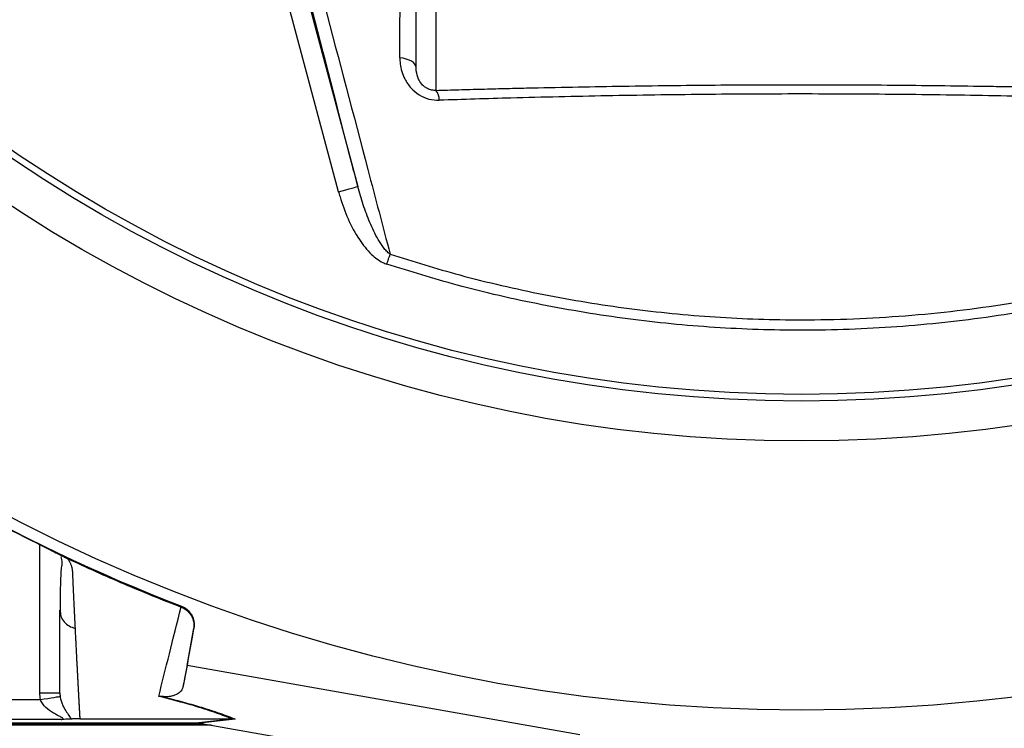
# Model space of a CAD drawing. Header units: millimetres. Extents: x 2154 to 3654, y 2206 to 3676.
# Tile 4 of 15: x 2668 to 2965, y 2485 to 2698. Entities that reach past the tile are written whole.
import ezdxf

# ---------------------------------------------------------------- set-up
doc = ezdxf.new("R2010")
doc.units = ezdxf.units.MM
doc.header["$LTSCALE"] = 2

msp = doc.modelspace()

# ---------------------------------------------------------------- linework, layer by layer
at = {"color": 7, "linetype": 'Continuous', "lineweight": 25}
for p, q in [((2787.62, 2683.83), (2787.62, 2728.7)), ((2793.62, 2722.76), (2793.62, 2676.97)), ((2764.3, 2646.48), (2749.34, 2702.34)), ((2755.13, 2703.89), (2770.1, 2648.03)), ((2681.76, 2536.55), (2681.91, 2536.47)), ((2716.94, 2521.5), (2717.01, 2521.77)), ((2680.44, 2520.58), (2680.59, 2519.7)), ((2718.78, 2503.92), (2720.76, 2515.12)), ((2720.76, 2515.12), (2720.7, 2514.88)), ((2718.78, 2503.92), (2717.46, 2497.3)), ((2836.94, 2483), (2718.78, 2503.92)), ((2620.72, 2493.68), (2674.59, 2493.68)), ((2680.85, 2487.68), (2620.72, 2487.68)), ((2620.72, 2486.69), (2721.34, 2486.69)), ((2723.69, 2486.38), (2624.18, 2486.38)), ((2726.06, 2485.96), (2624.18, 2485.96)), ((2686.44, 2487.88), (2732.01, 2487.88)), ((2721.34, 2486.69), (2732.03, 2487.88)), ((2733.19, 2487.78), (2722.49, 2486.59)), ((2723.1, 2486.48), (2833.73, 2466.9)), ((2732.03, 2487.88), (2732.01, 2487.88))]:
    msp.add_line(p, q, dxfattribs=at)
at = {"color": 8, "linetype": 'Continuous', "lineweight": 25}
msp.add_line((2674.44, 2495.65), (2674.44, 2540.26), dxfattribs=at)
at = {"color": 7, "linetype": 'Continuous', "lineweight": 25, "flags": 128}
for points in [[(2787.62, 2683.83), (2787.53, 2684.35), (2787.27, 2684.84), (2786.83, 2685.31), (2786.25, 2685.73), (2785.52, 2686.1), (2784.68, 2686.4), (2783.75, 2686.62), (2782.75, 2686.76)], [(2764.3, 2646.48), (2765.42, 2646.78), (2766.5, 2647.07), (2767.49, 2647.33), (2768.37, 2647.57), (2769.09, 2647.76), (2769.63, 2647.91), (2769.97, 2648), (2770.1, 2648.03)], [(2778.84, 2624.66), (2778.97, 2625.06), (2779.1, 2625.45), (2779.22, 2625.83), (2779.35, 2626.21), (2779.47, 2626.59), (2779.59, 2626.95), (2779.7, 2627.3), (2779.82, 2627.65)], [(2674.59, 2493.68), (2675.72, 2493.85), (2676.8, 2494.02), (2677.81, 2494.18), (2678.69, 2494.32), (2679.43, 2494.43), (2679.99, 2494.52), (2680.36, 2494.58), (2680.51, 2494.6)]]:
    msp.add_lwpolyline(points, dxfattribs=at)
at = {"color": 7, "linetype": 'Continuous', "lineweight": 25}
for radius in [516.02, 435.02, 423, 421]:
    msp.add_circle((2903.62, 3006.48), radius, dxfattribs=at)
for centre, radius, start, end in [((2789.29, 2673.87), 5.33, 1.4487, 35.5793), ((2903.62, 3006.48), 519.4, 231.0565, 248.9435)]:
    msp.add_arc(centre, radius, start, end, dxfattribs=at)
msp.add_ellipse((2720.03, 2486.48), major_axis=(34.03, -5.98), ratio=0.015428, start_param=1.483174, end_param=1.50138, dxfattribs=at)
for points, knots in [([(2770.1, 2648.03), (2769.54, 2650.2), (2764.75, 2668.73), (2759.89, 2687.47), (2755.61, 2704.02)], [0, 0, 0, 0, 0.116776, 1, 1, 1, 1]), ([(2760.04, 2702.75), (2764.42, 2686.16), (2771.07, 2660.96), (2777.59, 2636.13), (2779.82, 2627.65)], [0, 0, 0, 0, 0.658362, 1, 1, 1, 1]), ([(2782.75, 2686.76), (2782.76, 2690.23), (2782.78, 2695.6), (2782.8, 2700.99), (2782.81, 2702.89)], [0, 0, 0, 0, 0.646224, 1, 1, 1, 1]), ([(2782.75, 2686.76), (2782.77, 2686.16), (2782.84, 2684.03), (2783.8, 2680.83), (2785.93, 2677.66), (2788.44, 2675.54), (2791.43, 2674.17), (2793.55, 2674.06), (2794.61, 2674)], [0, 0, 0, 0, 0.1010419, 0.3576252, 0.5320121, 0.6877954, 0.8439007, 1, 1, 1, 1]), ([(2787.69, 2682.8), (2787.69, 2682.81), (2787.59, 2683.17), (2787.6, 2683.51), (2787.62, 2683.83)], [0, 0, 0, 0, 0.043667, 1, 1, 1, 1]), ([(2793.62, 2676.97), (2794.77, 2677), (2797.07, 2677.07), (2800.52, 2677.17), (2803.95, 2677.26), (2807.37, 2677.35), (2810.77, 2677.44), (2814.16, 2677.53), (2817.53, 2677.61), (2824.37, 2677.77), (2834.62, 2677.99), (2848.38, 2678.23), (2862.12, 2678.43), (2875.95, 2678.57), (2889.77, 2678.65), (2903.58, 2678.68), (2917.36, 2678.65), (2931.15, 2678.57), (2945.01, 2678.43), (2956.49, 2678.27), (2965.59, 2678.12), (2972.31, 2677.99), (2979.07, 2677.85), (2985.89, 2677.7), (2992.75, 2677.54), (2999.67, 2677.36), (3006.63, 2677.17), (3011.28, 2677.04), (3013.62, 2676.97)], [0, 0, 0, 0, 0.015939, 0.031794, 0.047567, 0.063258, 0.078867, 0.094395, 0.109843, 0.12521, 0.188192, 0.250162, 0.312872, 0.374969, 0.437621, 0.500012, 0.561814, 0.624018, 0.686676, 0.749836, 0.780101, 0.810643, 0.841468, 0.872581, 0.903986, 0.935688, 0.967691, 1, 1, 1, 1]), ([(3012.63, 2674), (3005.35, 2674.23), (2988.49, 2674.76), (2961.76, 2675.36), (2932.53, 2675.78), (2903.25, 2675.93), (2874.03, 2675.78), (2844.99, 2675.35), (2818.5, 2674.75), (2801.8, 2674.23), (2794.61, 2674)], [0, 0, 0, 0, 0.101428, 0.234929, 0.368527, 0.501991, 0.634583, 0.767307, 0.899937, 1, 1, 1, 1]), ([(2764.3, 2646.48), (2764.45, 2645.97), (2765.22, 2643.18), (2767.02, 2638.22), (2770.17, 2632.32), (2773.72, 2627.86), (2776.73, 2625.48), (2778.43, 2624.82), (2778.84, 2624.66)], [0, 0, 0, 0, 0.059074, 0.3214235, 0.5832531, 0.7972879, 0.9516162, 1, 1, 1, 1]), ([(2779.82, 2627.65), (2779.42, 2627.92), (2779.06, 2628.25), (2778.4, 2628.94), (2778.09, 2629.31), (2777.22, 2630.45), (2776.71, 2631.26), (2775.27, 2633.73), (2774.46, 2635.47), (2772.98, 2638.97), (2772.32, 2640.76), (2771.12, 2644.36), (2770.58, 2646.19), (2770.1, 2648.03)], [0, 0, 0, 0, 0.0625, 0.0625, 0.125, 0.125, 0.25, 0.25, 0.5, 0.5, 0.75, 0.75, 1, 1, 1, 1]), ([(2779.82, 2627.65), (2786.78, 2625.49), (2802.02, 2620.78), (2826.05, 2615.29), (2851.72, 2611.05), (2877.63, 2608.51), (2905.38, 2607.59), (2934.89, 2608.76), (2965.97, 2612.43), (2993.13, 2617.83), (3013.54, 2623.24), (3023.74, 2626.48), (3027.43, 2627.65)], [0, 0, 0, 0, 0.086863, 0.19004, 0.293436, 0.396833, 0.500009, 0.624134, 0.74845, 0.872574, 0.953846, 1, 1, 1, 1]), ([(3028.4, 2624.66), (3024.68, 2623.48), (3011.83, 2619.41), (2989.41, 2613.73), (2961.06, 2608.58), (2932.4, 2605.48), (2904.48, 2604.46), (2877.42, 2605.36), (2851.31, 2607.93), (2825.44, 2612.2), (2801.22, 2617.74), (2785.86, 2622.49), (2778.84, 2624.66)], [0, 0, 0, 0, 0.046153, 0.159466, 0.273072, 0.386677, 0.49999, 0.603167, 0.706564, 0.809962, 0.913138, 1, 1, 1, 1]), ([(2673.39, 2540.78), (2674.21, 2540.38), (2675.87, 2539.55), (2678.21, 2538.38), (2680.04, 2537.45), (2680.73, 2537.08), (2680.97, 2536.95)], [0, 0, 0, 0, 0.272035, 0.551471, 0.845022, 1, 1, 1, 1]), ([(2673.39, 2540.78), (2673.54, 2540.71), (2673.83, 2540.57), (2674.26, 2540.36), (2674.68, 2540.14), (2675.1, 2539.93), (2675.52, 2539.73), (2675.93, 2539.52), (2676.34, 2539.32), (2676.74, 2539.12), (2677.14, 2538.92), (2677.66, 2538.66), (2678.27, 2538.35), (2678.97, 2538), (2679.62, 2537.67), (2680.22, 2537.35), (2680.78, 2537.06), (2681.3, 2536.79), (2681.61, 2536.63), (2681.76, 2536.55)], [0, 0, 0, 0, 0.043919, 0.087472, 0.13073, 0.173768, 0.216664, 0.259492, 0.30233, 0.345255, 0.388344, 0.431671, 0.51489, 0.596546, 0.677156, 0.757259, 0.837405, 0.91814, 1, 1, 1, 1]), ([(2680.73, 2536.61), (2680.82, 2536.33), (2681.21, 2535.19), (2680.85, 2533.74), (2680.75, 2531.79), (2680.58, 2528.9), (2680.52, 2524.87), (2680.51, 2521.47), (2680.51, 2519.68)], [0, 0, 0, 0, 0.038407, 0.157587, 0.27726, 0.405507, 0.68637, 1, 1, 1, 1]), ([(2681.91, 2536.47), (2681.96, 2536.45), (2682.05, 2536.4), (2682.2, 2536.34), (2682.35, 2536.27), (2682.51, 2536.19), (2682.68, 2536.11), (2682.8, 2536.06), (2682.86, 2536.03)], [0, 0, 0, 0, 0.160202, 0.321039, 0.484027, 0.650625, 0.822199, 1, 1, 1, 1]), ([(2682.86, 2536.03), (2682.93, 2535.91), (2683.07, 2535.66), (2683.26, 2535.31), (2683.44, 2534.96), (2683.6, 2534.61), (2683.73, 2534.28), (2683.85, 2533.95), (2683.96, 2533.64), (2684.04, 2533.33), (2684.12, 2532.94), (2684.18, 2532.43), (2684.22, 2531.7), (2684.26, 2530.83), (2684.3, 2529.83), (2684.38, 2528.18), (2684.48, 2525.92), (2684.61, 2523.11), (2684.74, 2520.37), (2684.87, 2517.69), (2684.96, 2515.95), (2685, 2515.08)], [0, 0, 0, 0, 0.0134228, 0.0267382, 0.0399565, 0.0530881, 0.0661437, 0.0791341, 0.0920702, 0.1049632, 0.1178244, 0.141662, 0.1728313, 0.2170572, 0.2634912, 0.3121266, 0.4491557, 0.58733, 0.7237611, 0.8613131, 1, 1, 1, 1]), ([(2710.19, 2494.62), (2711.21, 2498.69), (2712.28, 2502.96), (2714.52, 2511.9), (2715.69, 2516.59), (2716.91, 2521.51)], [0, 0, 0, 0, 0.5, 0.5, 1, 1, 1, 1]), ([(2717.01, 2521.77), (2717.66, 2521.52), (2718.25, 2521.17), (2719.3, 2520.26), (2719.74, 2519.72), (2720.25, 2518.81), (2720.39, 2518.5), (2720.62, 2517.85), (2720.71, 2517.52), (2720.88, 2516.49), (2720.88, 2515.81), (2720.76, 2515.12)], [0, 0, 0, 0, 0.25, 0.25, 0.5, 0.5, 0.625, 0.625, 0.75, 0.75, 1, 1, 1, 1]), ([(2680.44, 2495.65), (2680.44, 2496.11), (2680.44, 2497.02), (2680.44, 2498.4), (2680.44, 2499.79), (2680.44, 2501.2), (2680.44, 2502.61), (2680.44, 2504.04), (2680.44, 2505.49), (2680.44, 2506.94), (2680.44, 2508.41), (2680.44, 2509.88), (2680.44, 2511.37), (2680.44, 2512.88), (2680.44, 2514.39), (2680.44, 2515.92), (2680.44, 2517.46), (2680.44, 2519.01), (2680.44, 2520.05), (2680.44, 2520.58)], [0, 0, 0, 0, 0.061953, 0.123509, 0.18467, 0.245435, 0.305808, 0.365787, 0.425376, 0.484574, 0.543383, 0.601804, 0.659839, 0.717488, 0.774754, 0.831636, 0.888137, 0.944258, 1, 1, 1, 1]), ([(2716.94, 2521.5), (2717.6, 2521.25), (2718.19, 2520.89), (2719.24, 2519.98), (2719.68, 2519.45), (2720.19, 2518.54), (2720.33, 2518.23), (2720.56, 2517.59), (2720.65, 2517.25), (2720.77, 2516.58), (2720.8, 2516.24), (2720.79, 2515.56), (2720.76, 2515.21), (2720.7, 2514.88)], [0, 0, 0, 0, 0.25, 0.25, 0.5, 0.5, 0.625, 0.625, 0.75, 0.75, 0.875, 0.875, 1, 1, 1, 1]), ([(2685, 2515.08), (2685.03, 2514.6), (2685.07, 2513.66), (2685.14, 2512.26), (2685.21, 2510.88), (2685.28, 2509.5), (2685.35, 2508.14), (2685.42, 2506.79), (2685.49, 2505.45), (2685.56, 2504.12), (2685.63, 2502.8), (2685.7, 2501.5), (2685.77, 2500.2), (2685.84, 2498.92), (2685.91, 2497.65), (2685.97, 2496.39), (2686.04, 2495.14), (2686.11, 2493.9), (2686.17, 2492.68), (2686.24, 2491.46), (2686.31, 2490.26), (2686.37, 2489.06), (2686.41, 2488.27), (2686.44, 2487.88)], [0, 0, 0, 0, 0.0453363, 0.0908939, 0.1366742, 0.1826782, 0.2289071, 0.2753619, 0.3220437, 0.3689537, 0.4160929, 0.4634623, 0.5110629, 0.5588958, 0.6069619, 0.6552622, 0.7037976, 0.7525692, 0.8015777, 0.8508242, 0.9003095, 0.9500345, 1, 1, 1, 1]), ([(2720.7, 2514.88), (2720.55, 2514.05), (2719.6, 2508.86), (2718.51, 2503), (2717.62, 2498.21), (2717.46, 2497.3)], [0, 0, 0, 0, 0.133371, 0.835602, 1, 1, 1, 1]), ([(2674.44, 2495.65), (2675.22, 2495.65), (2676.01, 2495.65), (2677.46, 2495.65), (2678.12, 2495.65), (2679.23, 2495.65), (2679.68, 2495.65), (2680.28, 2495.65), (2680.44, 2495.65), (2680.44, 2495.65)], [0, 0, 0, 0, 0.25, 0.25, 0.5, 0.5, 0.75, 0.75, 1, 1, 1, 1]), ([(2717.46, 2497.3), (2717.34, 2496.96), (2717.1, 2496.29), (2716.22, 2495.52), (2715.18, 2494.98), (2714.23, 2494.7), (2713.43, 2494.55), (2712.65, 2494.5), (2712.02, 2494.48), (2711.34, 2494.55), (2711.19, 2494.57)], [0, 0, 0, 0, 0.2763141, 0.5442272, 0.7175585, 0.8282715, 0.8984326, 0.9427069, 0.9873255, 1, 1, 1, 1]), ([(2680.85, 2487.68), (2681.01, 2487.69), (2681.15, 2487.7), (2681.36, 2487.77), (2681.42, 2487.82), (2681.39, 2487.95), (2681.3, 2488.03), (2681.06, 2488.2), (2680.91, 2488.28), (2680.41, 2488.55), (2680.04, 2488.74), (2679.28, 2489.14), (2678.89, 2489.36), (2677.73, 2490.05), (2676.95, 2490.59), (2675.9, 2491.58), (2675.56, 2491.94), (2675.13, 2492.54), (2675, 2492.75), (2674.76, 2493.2), (2674.66, 2493.43), (2674.59, 2493.68)], [0, 0, 0, 0, 0.0625, 0.0625, 0.125, 0.125, 0.1875, 0.1875, 0.25, 0.25, 0.375, 0.375, 0.5, 0.5, 0.75, 0.75, 0.875, 0.875, 0.9375, 0.9375, 1, 1, 1, 1]), ([(2680.51, 2494.6), (2680.58, 2494.12), (2680.69, 2493.68), (2680.94, 2492.85), (2681.09, 2492.47), (2681.55, 2491.41), (2681.88, 2490.81), (2682.53, 2489.74), (2682.85, 2489.28), (2683.42, 2488.45), (2683.67, 2488.09), (2683.8, 2487.78)], [0, 0, 0, 0, 0.125, 0.125, 0.25, 0.25, 0.5, 0.5, 0.75, 0.75, 1, 1, 1, 1]), ([(2711.19, 2494.57), (2710.87, 2494.6), (2710.53, 2494.63), (2710.2, 2494.62), (2710.19, 2494.62)], [0, 0, 0, 0, 0.977857, 1, 1, 1, 1]), ([(2732.01, 2487.88), (2731.55, 2488.07), (2729.68, 2488.84), (2725.68, 2490.28), (2719.06, 2492.35), (2713.18, 2493.85), (2710.19, 2494.62)], [0, 0, 0, 0, 0.096818, 0.393267, 0.691599, 1, 1, 1, 1]), ([(2711.19, 2494.57), (2713.05, 2494.1), (2716.93, 2493.11), (2721.97, 2491.67), (2727.12, 2490.07), (2730.71, 2488.78), (2732.67, 2487.99), (2733.19, 2487.78)], [0, 0, 0, 0, 0.187656, 0.392204, 0.596857, 0.89334, 1, 1, 1, 1]), ([(2683.8, 2487.78), (2683.66, 2487.77), (2683.49, 2487.76), (2683.09, 2487.74), (2682.86, 2487.73), (2682.35, 2487.71), (2682.07, 2487.71), (2681.48, 2487.69), (2681.16, 2487.69), (2680.85, 2487.68)], [0, 0, 0, 0, 0.25, 0.25, 0.5, 0.5, 0.75, 0.75, 1, 1, 1, 1]), ([(2686.44, 2487.88), (2686.09, 2487.88), (2685.77, 2487.88), (2685.22, 2487.86), (2684.99, 2487.85), (2684.58, 2487.83), (2684.41, 2487.82), (2684.08, 2487.8), (2683.94, 2487.79), (2683.8, 2487.78)], [0, 0, 0, 0, 0.25, 0.25, 0.5, 0.5, 0.75, 0.75, 1, 1, 1, 1])]:
    msp.add_open_spline(points, degree=3, knots=knots, dxfattribs=at)
at = {"color": 8, "linetype": 'Continuous', "lineweight": 25}
for points, knots in [([(2793.62, 2676.97), (2793.25, 2676.97), (2792.72, 2676.97), (2791.76, 2677.19), (2791.09, 2677.47), (2790.15, 2678.04), (2789.18, 2678.95), (2788.11, 2680.67), (2787.85, 2681.99), (2787.69, 2682.8)], [0, 0, 0, 0, 0.107651, 0.15111, 0.271009, 0.301758, 0.466508, 0.672574, 1, 1, 1, 1]), ([(2680.59, 2519.7), (2680.62, 2519.39), (2680.74, 2518.43), (2681.64, 2517.02), (2683.12, 2515.69), (2684.39, 2515.28), (2685, 2515.08)], [0, 0, 0, 0, 0.1405924, 0.4323876, 0.7241849, 1, 1, 1, 1])]:
    msp.add_open_spline(points, degree=3, knots=knots, dxfattribs=at)
at = {"color": 7, "linetype": 'Continuous', "lineweight": 25}
for points in [[(2615.43, 2574.25), (2634, 2561.86), (2653.38, 2550.68), (2673.39, 2540.78)], [(2682.86, 2536.03), (2688.45, 2533.41), (2699.72, 2528.36), (2711.16, 2523.72), (2716.93, 2521.5)], [(2674.59, 2493.68), (2674.49, 2494.33), (2674.44, 2494.99), (2674.44, 2495.65)], [(2680.44, 2495.65), (2680.44, 2495.3), (2680.46, 2494.95), (2680.51, 2494.6)], [(2721.34, 2486.69), (2721.73, 2486.69), (2722.11, 2486.66), (2722.49, 2486.59)], [(2732.03, 2487.88), (2732.42, 2487.88), (2732.81, 2487.85), (2733.19, 2487.78)]]:
    msp.add_open_spline(points, degree=3, dxfattribs=at)

doc.saveas('drawing.dxf')
